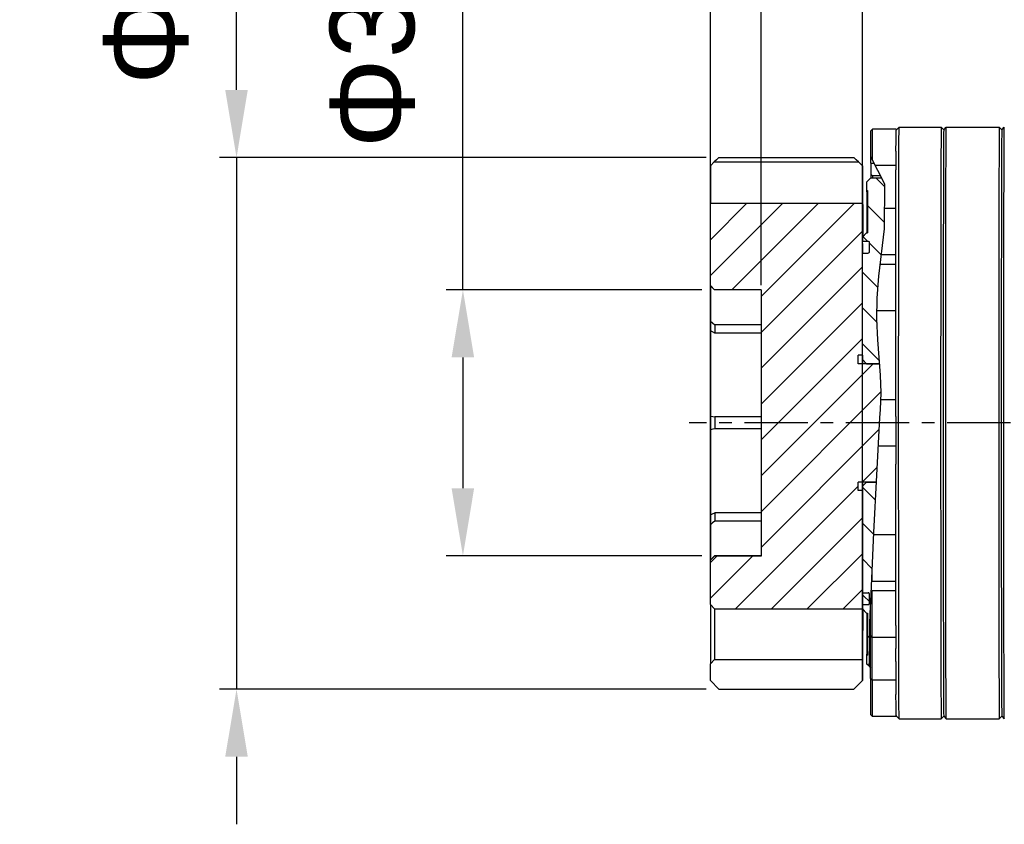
# Model space of a CAD drawing. Header units: millimetres. Extents: x 4086 to 10416, y 123 to 1549.
# Tile 190 of 256: x 7554 to 7671, y 1119 to 1215. Entities that reach past the tile are written whole.
import ezdxf

# ---------------------------------------------------------------- set-up
doc = ezdxf.new("R2010")
doc.units = ezdxf.units.MM
doc.linetypes.add('CENTER', pattern=[0.6, 0.375, -0.075, 0.075, -0.075])
for name, color, linetype in [('中心线', 7, 'Continuous'), ('外形图', 7, 'Continuous'), ('尺寸标注', 7, 'Continuous')]:
    doc.layers.add(name, color=color, linetype=linetype)
doc.styles.add('思源黑', font='SourceHanSansCN-Normal.ttf')
doc.dimstyles.new('尺寸标注_1_4比例中六', dxfattribs={"dimtxt": 10, "dimasz": 8, "dimexe": 2, "dimexo": 1.5, "dimgap": 1, "dimtad": 1, "dimdec": 1, "dimlfac": 4, "dimdsep": 46, "dimtxsty": '思源黑', "dimcen": 0.09, "dimadec": 0, "dimazin": 0, "dimtp": 0.01, "dimtm": 0.01, "dimtfac": 1, "dimtdec": 1, "dimtofl": 0, "dimtmove": 0, "dimatfit": 3, "dimfxl": 1, "dimtolj": 1, "dimarcsym": 0})

# ---------------------------------------------------------------- blocks, each defined once
blk = doc.blocks.new('*D616')
at = {"layer": 'Defpoints', "color": 0}
for p in [(7636.75, 1198.37), (7579.65, 1135.47), (7636.75, 1135.47)]:
    blk.add_point(p, dxfattribs=at)
at = {"layer": '尺寸标注', "color": 0, "lineweight": -2}
for p, q in [((7579.65, 1206.37), (7579.65, 1278.16)), ((7579.65, 1206.37), (7579.65, 1214.37)), ((7635.25, 1198.37), (7577.65, 1198.37)), ((7579.65, 1198.37), (7579.65, 1135.47)), ((7635.25, 1135.47), (7577.65, 1135.47)), ((7579.65, 1127.47), (7579.65, 1119.47))]:
    blk.add_line(p, q, dxfattribs=at)
at = {"layer": '尺寸标注', "color": 0}
for points in [[(7578.31, 1206.37), (7580.98, 1206.37), (7579.65, 1198.37)], [(7580.98, 1127.47), (7578.31, 1127.47), (7579.65, 1135.47)]]:
    blk.add_solid(points, dxfattribs=at)
at = {"layer": '尺寸标注', "color": 0, "insert": (7568.89, 1242.27), "char_height": 10, "attachment_point": 5, "rotation": 90, "style": '思源黑'}
blk.add_mtext('\\A1;{\\C256;Φ}63h7{\\A1;\\C0;({\\H0.7x;\\S 0^ -0.03;})}', dxfattribs=at)
blk = doc.blocks.new('*D617')
at = {"layer": 'Defpoints', "color": 0}
for p in [(7636.25, 1182.72), (7606.45, 1151.24), (7636.25, 1151.24)]:
    blk.add_point(p, dxfattribs=at)
at = {"layer": '尺寸标注', "color": 0, "lineweight": -2}
for p, q in [((7606.45, 1182.72), (7606.45, 1291.21)), ((7634.75, 1182.72), (7604.45, 1182.72)), ((7606.45, 1174.72), (7606.45, 1159.24)), ((7634.75, 1151.24), (7604.45, 1151.24))]:
    blk.add_line(p, q, dxfattribs=at)
at = {"layer": '尺寸标注', "color": 0}
for points in [[(7607.78, 1174.72), (7605.11, 1174.72), (7606.45, 1182.72)], [(7605.11, 1159.24), (7607.78, 1159.24), (7606.45, 1151.24)]]:
    blk.add_solid(points, dxfattribs=at)
at = {"layer": '尺寸标注', "color": 0, "insert": (7595.69, 1245.25), "char_height": 10, "attachment_point": 5, "rotation": 90, "style": '思源黑'}
blk.add_mtext('\\A1;{\\C256;Φ}31.5H7{\\A1;\\C0;({\\H0.7x;\\S+0.025^  0;})}', dxfattribs=at)
blk = doc.blocks.new('*D618')
at = {"layer": 'Defpoints', "color": 0}
for p in [(7641.75, 1229.69), (7635.77, 1181.76), (7641.75, 1181.76)]:
    blk.add_point(p, dxfattribs=at)
at = {"layer": '尺寸标注', "color": 0, "lineweight": -2}
for p, q in [((7635.77, 1183.26), (7635.77, 1231.69)), ((7641.75, 1183.26), (7641.75, 1231.69)), ((7627.77, 1229.69), (7611.65, 1229.69)), ((7649.75, 1229.69), (7657.75, 1229.69))]:
    blk.add_line(p, q, dxfattribs=at)
at = {"layer": '尺寸标注', "color": 0}
for points in [[(7627.77, 1228.35), (7627.77, 1231.02), (7635.77, 1229.69)], [(7649.75, 1231.02), (7649.75, 1228.35), (7641.75, 1229.69)]]:
    blk.add_solid(points, dxfattribs=at)
at = {"layer": '尺寸标注', "color": 0, "insert": (7615.71, 1235.86), "char_height": 10, "attachment_point": 5, "style": '思源黑'}
blk.add_mtext('\\A1;6', dxfattribs=at)
blk = doc.blocks.new('*D619')
at = {"layer": 'Defpoints', "color": 0}
for p in [(7653.75, 1272.49), (7635.75, 1145.47), (7653.75, 1144.97)]:
    blk.add_point(p, dxfattribs=at)
at = {"layer": '尺寸标注', "color": 0, "lineweight": -2}
for p, q in [((7635.75, 1146.97), (7635.75, 1274.49)), ((7653.75, 1146.47), (7653.75, 1274.49)), ((7627.75, 1272.49), (7619.75, 1272.49)), ((7661.75, 1272.49), (7669.75, 1272.49))]:
    blk.add_line(p, q, dxfattribs=at)
at = {"layer": '尺寸标注', "color": 0}
for points in [[(7627.75, 1271.16), (7627.75, 1273.83), (7635.75, 1272.49)], [(7661.75, 1273.83), (7661.75, 1271.16), (7653.75, 1272.49)]]:
    blk.add_solid(points, dxfattribs=at)
at = {"layer": '尺寸标注', "color": 0, "insert": (7644.75, 1278.66), "char_height": 10, "attachment_point": 5, "style": '思源黑'}
blk.add_mtext('\\A1;18', dxfattribs=at)

msp = doc.modelspace()

# ---------------------------------------------------------------- hatches: boundary and pattern name
at = {"layer": '外形图'}
h = msp.add_hatch(dxfattribs=at)
h.set_pattern_fill('无图案', color=0, scale=3, angle=315, style=0, pattern_type=0)
h.set_pattern_definition([(315, (7891.0257, 769.3518), (2.12132, 2.12132), [])])
h.paths.add_polyline_path([(7653.747, 1174.974), (7653.747, 1183.055), (7653.747, 1186.974), (7653.76, 1187.024), (7653.797, 1187.061), (7653.847, 1187.074), (7654.447, 1187.074), (7654.497, 1187.087), (7654.533, 1187.124), (7654.547, 1187.174), (7654.547, 1188.374), (7654.533, 1188.424), (7654.497, 1188.461), (7654.447, 1188.474), (7653.847, 1188.474), (7653.797, 1188.487), (7653.76, 1188.524), (7653.747, 1188.574), (7653.747, 1188.974), (7653.784, 1189.011), (7654.247, 1189.474), (7654.274, 1189.474), (7654.347, 1189.474), (7654.347, 1194.474), (7654.247, 1194.474), (7654.247, 1195.474), (7654.747, 1195.974), (7654.771, 1195.974), (7654.97, 1195.974), (7656.018, 1195.974), (7656.401, 1195.233), (7656.387, 1192.351), (7656.375, 1189.931), (7655.999, 1186.851), (7655.861, 1185.724), (7655.693, 1184.354), (7655.497, 1181.734), (7655.476, 1180.224), (7655.462, 1179.248), (7655.565, 1176.797), (7655.728, 1174.724), (7655.784, 1173.974), (7654.247, 1173.974), (7653.747, 1174.474)], flags=0)
edge = h.paths.add_edge_path(flags=0)
edge.add_line((7653.747, 1146.974), (7653.747, 1153.689))
edge.add_line((7653.747, 1153.689), (7653.747, 1158.974))
edge.add_line((7653.747, 1158.974), (7653.747, 1159.474))
edge.add_line((7653.747, 1159.474), (7654.247, 1159.974))
edge.add_line((7654.247, 1159.974), (7655.402, 1159.974))
edge.add_line((7655.402, 1159.974), (7655.112, 1154.005))
edge.add_line((7655.112, 1154.005), (7655.099, 1153.724))
edge.add_line((7655.099, 1153.724), (7654.895, 1149.322))
edge.add_line((7654.895, 1149.322), (7654.846, 1148.276))
edge.add_line((7654.846, 1148.276), (7654.785, 1146.975))
edge.add_line((7654.785, 1146.975), (7654.733, 1145.838))
edge.add_line((7654.733, 1145.838), (7654.703, 1145.105))
edge.add_line((7654.703, 1145.105), (7654.703, 1144.457))
edge.add_line((7654.703, 1144.457), (7654.703, 1143.279))
edge.add_line((7654.703, 1143.279), (7654.704, 1142.674))
edge.add_line((7654.704, 1142.674), (7654.705, 1142.202))
edge.add_line((7654.705, 1142.202), (7654.706, 1141.901))
edge.add_line((7654.706, 1141.901), (7654.707, 1141.797))
edge.add_line((7654.707, 1141.797), (7654.719, 1141.785))
edge.add_line((7654.719, 1141.785), (7654.718, 1141.706))
edge.add_line((7654.718, 1141.706), (7654.716, 1141.4))
edge.add_line((7654.716, 1141.4), (7654.715, 1140.92))
edge.add_line((7654.715, 1140.92), (7654.715, 1140.309))
edge.add_line((7654.715, 1140.309), (7654.714, 1139.613))
edge.add_line((7654.714, 1139.613), (7654.714, 1138.889))
edge.add_line((7654.714, 1138.889), (7654.715, 1138.194))
edge.add_line((7654.715, 1138.194), (7654.715, 1138.006))
edge.add_line((7654.715, 1138.006), (7654.553, 1138.168))
edge.add_line((7654.553, 1138.168), (7654.247, 1138.474))
edge.add_line((7654.247, 1138.474), (7654.247, 1139.474))
edge.add_line((7654.247, 1139.474), (7654.347, 1139.474))
edge.add_line((7654.347, 1139.474), (7654.347, 1144.474))
edge.add_line((7654.347, 1144.474), (7654.274, 1144.474))
edge.add_line((7654.274, 1144.474), (7654.247, 1144.474))
edge.add_line((7654.247, 1144.474), (7653.783, 1144.937))
edge.add_line((7653.783, 1144.937), (7653.747, 1144.974))
edge.add_line((7653.747, 1144.974), (7653.747, 1145.374))
edge.add_line((7653.747, 1145.374), (7653.747, 1146.974))
h = msp.add_hatch(dxfattribs=at)
h.set_pattern_fill('无图案', color=0, scale=3, angle=45, style=0, pattern_type=0)
h.set_pattern_definition([(45, (7891.0257, 769.3518), (-2.12132, 2.12132), [])])
h.paths.add_polyline_path([(7641.747, 1178.599), (7641.747, 1181.207), (7641.747, 1182.708), (7641.747, 1182.724), (7636.247, 1182.724), (7635.747, 1183.224), (7635.747, 1192.974), (7653.747, 1192.974), (7653.747, 1188.974), (7653.747, 1188.574), (7653.747, 1186.974), (7653.747, 1174.974), (7653.247, 1174.974), (7653.247, 1173.974), (7653.751, 1173.974), (7654.247, 1173.974), (7655.784, 1173.974), (7655.885, 1172.625), (7655.95, 1170.52), (7655.932, 1169.724), (7655.928, 1169.537), (7655.881, 1168.555), (7655.822, 1167.574), (7655.634, 1164.224), (7655.442, 1160.792), (7655.402, 1159.974), (7654.247, 1159.974), (7653.751, 1159.974), (7653.247, 1159.974), (7653.247, 1158.974), (7653.747, 1158.974), (7653.747, 1146.974), (7653.747, 1145.374), (7653.747, 1144.974), (7636.247, 1144.974), (7635.747, 1145.474), (7635.747, 1150.724), (7636.247, 1151.224), (7641.747, 1151.224), (7641.747, 1151.24), (7641.747, 1155.349), (7641.747, 1156.347), (7641.747, 1166.268), (7641.747, 1167.68), (7641.747, 1177.6)], flags=0)

# ---------------------------------------------------------------- linework, layer by layer
at = {"layer": '中心线', "color": 0, "linetype": 'CENTER', "ltscale": 20}
msp.add_line((7779.285, 1166.974), (7633.248, 1166.974), dxfattribs=at)
at = {"layer": '外形图', "color": 7, "linetype": 'Continuous'}
for p, q in [((7657.747, 1201.624), (7658.097, 1201.974)), ((7658.097, 1201.974), (7663.072, 1201.974)), ((7663.372, 1201.674), (7663.072, 1201.974)), ((7663.372, 1201.674), (7663.672, 1201.974)), ((7663.672, 1201.974), (7669.947, 1201.974)), ((7670.247, 1201.674), (7669.947, 1201.974)), ((7670.247, 1201.674), (7670.547, 1201.974)), ((7654.947, 1201.724), (7654.747, 1201.524)), ((7657.747, 1201.724), (7654.947, 1201.724)), ((7636.751, 1198.371), (7652.751, 1198.371)), ((7656.401, 1195.233), (7654.742, 1198.445)), ((7654.748, 1197.724), (7654.749, 1198.433)), ((7636.214, 1197.873), (7635.75, 1197.408)), ((7635.75, 1197.408), (7635.75, 1194.974)), ((7636.214, 1197.873), (7653.287, 1197.873)), ((7653.75, 1197.408), (7653.287, 1197.873)), ((7653.75, 1197.408), (7653.75, 1194.974)), ((7654.747, 1197.724), (7654.747, 1196.424)), ((7654.747, 1197.724), (7655.115, 1197.724)), ((7657.719, 1197.437), (7655.263, 1197.437)), ((7654.947, 1196.224), (7654.747, 1196.424)), ((7654.771, 1195.974), (7654.771, 1196.399)), ((7655.889, 1196.224), (7654.947, 1196.224)), ((7654.97, 1195.974), (7654.971, 1196.224)), ((7653.765, 1195.674), (7653.772, 1193.956)), ((7654.747, 1195.974), (7654.247, 1195.474)), ((7654.247, 1195.474), (7654.247, 1194.474)), ((7654.747, 1195.974), (7656.018, 1195.974)), ((7656.375, 1189.931), (7656.401, 1195.233)), ((7654.247, 1194.474), (7654.347, 1194.474)), ((7654.347, 1194.474), (7654.347, 1189.474)), ((7635.747, 1183.224), (7635.747, 1192.974)), ((7635.747, 1192.974), (7653.747, 1192.974)), ((7653.747, 1174.974), (7653.747, 1192.974)), ((7657.707, 1192.351), (7656.387, 1192.351)), ((7657.7, 1189.051), (7657.706, 1192.351)), ((7654.247, 1189.474), (7653.747, 1188.974)), ((7654.247, 1189.474), (7654.347, 1189.474)), ((7655.693, 1184.354), (7656.375, 1189.931)), ((7657.696, 1185.724), (7657.7, 1189.051)), ((7653.747, 1188.974), (7653.747, 1188.574)), ((7653.754, 1188.201), (7653.756, 1187.93)), ((7653.756, 1187.93), (7653.759, 1187.476)), ((7653.847, 1188.474), (7654.447, 1188.474)), ((7654.547, 1188.374), (7654.547, 1187.174)), ((7653.759, 1187.476), (7653.761, 1187.025)), ((7653.847, 1187.074), (7654.447, 1187.074)), ((7657.707, 1186.851), (7655.999, 1186.851)), ((7657.698, 1185.724), (7655.861, 1185.724)), ((7657.691, 1179.88), (7657.696, 1185.724)), ((7655.497, 1181.734), (7655.693, 1184.354)), ((7636.247, 1182.724), (7635.747, 1183.224)), ((7636.24, 1182.717), (7635.748, 1183.203)), ((7635.767, 1183.185), (7635.767, 1181.756)), ((7641.747, 1182.724), (7636.247, 1182.724)), ((7641.748, 1182.708), (7636.248, 1182.708)), ((7641.747, 1182.724), (7641.747, 1151.224)), ((7655.462, 1179.248), (7655.497, 1181.734)), ((7657.698, 1180.224), (7655.476, 1180.224)), ((7635.766, 1179.027), (7635.768, 1177.872)), ((7636.265, 1178.599), (7636.267, 1177.6)), ((7641.747, 1178.599), (7636.265, 1178.599)), ((7655.565, 1176.797), (7655.462, 1179.248)), ((7641.747, 1177.6), (7636.267, 1177.6)), ((7655.728, 1174.724), (7655.565, 1176.797)), ((7653.247, 1173.974), (7653.247, 1174.974)), ((7653.747, 1174.974), (7653.247, 1174.974)), ((7655.784, 1173.974), (7653.247, 1173.974)), ((7653.747, 1174.974), (7653.747, 1174.474)), ((7653.747, 1174.474), (7654.247, 1173.974)), ((7654.247, 1173.974), (7655.784, 1173.974)), ((7655.885, 1172.625), (7655.728, 1174.724)), ((7655.95, 1170.52), (7655.885, 1172.625)), ((7655.928, 1169.537), (7655.95, 1170.52)), ((7655.881, 1168.555), (7655.928, 1169.537)), ((7657.691, 1169.724), (7655.932, 1169.724)), ((7655.822, 1167.574), (7655.881, 1168.555)), ((7635.775, 1167.791), (7635.775, 1166.157)), ((7636.274, 1167.68), (7636.274, 1166.268)), ((7641.747, 1167.68), (7636.274, 1167.68)), ((7655.442, 1160.792), (7655.822, 1167.574)), ((7657.686, 1167.739), (7657.687, 1162.073)), ((7641.747, 1166.268), (7636.274, 1166.268)), ((7657.691, 1164.224), (7655.634, 1164.224)), ((7653.247, 1158.974), (7653.247, 1159.974)), ((7655.402, 1159.974), (7653.247, 1159.974)), ((7653.747, 1159.474), (7654.247, 1159.974)), ((7654.247, 1159.974), (7655.402, 1159.974)), ((7655.112, 1154.005), (7655.442, 1160.792)), ((7663.313, 1159.974), (7663.315, 1154.297)), ((7653.747, 1158.974), (7653.247, 1158.974)), ((7653.747, 1159.474), (7653.747, 1144.974)), ((7653.747, 1144.974), (7653.747, 1158.974)), ((7635.768, 1156.076), (7635.766, 1154.92)), ((7635.778, 1156.237), (7635.777, 1156.076)), ((7636.267, 1156.347), (7636.265, 1155.349)), ((7641.747, 1155.349), (7636.265, 1155.349)), ((7641.747, 1156.347), (7636.267, 1156.347)), ((7654.733, 1145.838), (7655.112, 1154.005)), ((7657.698, 1153.724), (7655.099, 1153.724)), ((7635.767, 1151.887), (7635.767, 1150.763)), ((7636.247, 1151.224), (7635.747, 1150.724)), ((7635.747, 1145.474), (7635.747, 1150.724)), ((7635.748, 1150.744), (7636.24, 1151.231)), ((7641.747, 1151.224), (7636.247, 1151.224)), ((7641.748, 1151.24), (7636.248, 1151.24)), ((7669.893, 1149.974), (7669.899, 1145.152)), ((7654.898, 1148.224), (7654.846, 1148.276)), ((7654.896, 1148.592), (7654.895, 1149.322)), ((7657.698, 1148.224), (7654.898, 1148.224)), ((7657.7, 1144.897), (7657.696, 1148.224)), ((7654.907, 1147.097), (7654.785, 1146.975)), ((7657.707, 1147.097), (7654.907, 1147.097)), ((7653.755, 1145.922), (7653.754, 1145.758)), ((7653.758, 1146.301), (7653.755, 1145.922)), ((7653.761, 1146.923), (7653.758, 1146.301)), ((7653.847, 1146.874), (7654.447, 1146.874)), ((7654.547, 1146.774), (7654.547, 1145.574)), ((7635.747, 1145.474), (7636.247, 1144.974)), ((7636.247, 1144.974), (7653.747, 1144.974)), ((7653.747, 1145.374), (7653.747, 1144.974)), ((7654.247, 1144.474), (7653.747, 1144.974)), ((7653.847, 1145.474), (7654.447, 1145.474)), ((7654.677, 1144.457), (7654.733, 1145.838)), ((7654.703, 1144.457), (7654.703, 1145.105)), ((7657.703, 1143.019), (7657.7, 1144.897)), ((7654.247, 1144.474), (7654.347, 1144.474)), ((7654.347, 1144.474), (7654.347, 1139.474)), ((7654.639, 1143.074), (7654.677, 1144.457)), ((7654.703, 1143.279), (7654.703, 1144.457)), ((7654.621, 1140.989), (7654.639, 1143.074)), ((7657.703, 1143.019), (7657.708, 1140.267)), ((7654.907, 1141.597), (7654.707, 1141.797)), ((7654.718, 1141.706), (7654.719, 1141.785)), ((7657.707, 1141.597), (7654.907, 1141.597)), ((7653.775, 1141.121), (7653.768, 1138.974)), ((7654.592, 1138.905), (7654.621, 1140.989)), ((7657.712, 1138.737), (7657.708, 1140.267)), ((7635.747, 1138.474), (7636.247, 1138.974)), ((7636.247, 1138.974), (7653.747, 1138.974)), ((7653.747, 1136.474), (7653.747, 1138.974)), ((7654.254, 1139.811), (7654.247, 1139.474)), ((7654.247, 1139.474), (7654.247, 1138.474)), ((7654.247, 1139.474), (7654.347, 1139.474)), ((7654.553, 1138.168), (7654.592, 1138.905)), ((7635.747, 1136.474), (7635.747, 1138.474)), ((7654.553, 1138.168), (7654.247, 1138.474)), ((7654.553, 1138.168), (7654.715, 1138.006)), ((7654.716, 1137.589), (7654.715, 1138.194)), ((7654.919, 1136.511), (7654.719, 1136.711)), ((7654.743, 1136.022), (7654.744, 1136.686)), ((7635.747, 1136.474), (7636.747, 1135.474)), ((7636.747, 1135.474), (7652.747, 1135.474)), ((7653.747, 1136.474), (7652.747, 1135.474)), ((7657.719, 1136.511), (7654.919, 1136.511)), ((7654.942, 1135.686), (7654.943, 1136.511)), ((7654.947, 1132.224), (7654.747, 1132.424)), ((7657.747, 1132.224), (7654.947, 1132.224)), ((7657.747, 1132.324), (7658.097, 1131.974)), ((7658.097, 1131.974), (7663.072, 1131.974)), ((7663.372, 1132.274), (7663.072, 1131.974)), ((7663.372, 1132.274), (7663.672, 1131.974)), ((7663.672, 1131.974), (7669.947, 1131.974)), ((7670.247, 1132.274), (7669.947, 1131.974)), ((7670.247, 1132.274), (7670.547, 1131.974))]:
    msp.add_line(p, q, dxfattribs=at)
for points in [[(7658.097, 1131.974), (7658.088, 1132.365), (7658.079, 1133.529), (7658.07, 1135.44), (7658.062, 1138.056), (7658.055, 1141.317), (7658.049, 1145.152), (7658.044, 1149.474), (7658.04, 1154.187), (7658.037, 1159.186), (7658.036, 1164.358), (7658.036, 1169.59), (7658.037, 1174.762), (7658.04, 1179.761), (7658.044, 1184.474), (7658.049, 1188.796), (7658.055, 1192.631), (7658.062, 1195.892), (7658.07, 1198.508), (7658.079, 1200.419), (7658.088, 1201.583), (7658.097, 1201.974)], [(7663.072, 1201.974), (7663.063, 1201.583), (7663.054, 1200.419), (7663.045, 1198.508), (7663.037, 1195.892), (7663.03, 1192.631), (7663.024, 1188.796), (7663.019, 1184.474), (7663.015, 1179.761), (7663.012, 1174.762), (7663.011, 1169.59), (7663.011, 1164.358), (7663.012, 1159.186), (7663.015, 1154.187), (7663.019, 1149.474), (7663.024, 1145.152), (7663.03, 1141.317), (7663.037, 1138.056), (7663.045, 1135.44), (7663.054, 1133.529), (7663.063, 1132.365), (7663.072, 1131.974)], [(7663.672, 1131.974), (7663.663, 1132.365), (7663.654, 1133.529), (7663.645, 1135.44), (7663.637, 1138.056), (7663.63, 1141.317), (7663.624, 1145.152), (7663.619, 1149.474), (7663.615, 1154.187), (7663.612, 1159.186), (7663.611, 1164.358), (7663.611, 1169.59), (7663.612, 1174.762), (7663.615, 1179.761), (7663.619, 1184.474), (7663.624, 1188.796), (7663.63, 1192.631), (7663.637, 1195.892), (7663.645, 1198.508), (7663.654, 1200.419), (7663.663, 1201.583), (7663.672, 1201.974)], [(7669.947, 1201.974), (7669.938, 1201.583), (7669.929, 1200.419), (7669.92, 1198.508), (7669.912, 1195.892), (7669.905, 1192.631), (7669.899, 1188.796), (7669.894, 1184.474)], [(7670.547, 1131.974), (7670.538, 1132.365), (7670.529, 1133.529), (7670.52, 1135.44), (7670.512, 1138.056), (7670.505, 1141.317), (7670.499, 1145.152), (7670.494, 1149.474), (7670.49, 1154.187), (7670.487, 1159.186), (7670.486, 1164.358), (7670.486, 1169.59), (7670.487, 1174.762), (7670.49, 1179.761), (7670.494, 1184.474), (7670.499, 1188.796), (7670.505, 1192.631), (7670.512, 1195.892), (7670.52, 1198.508), (7670.529, 1200.419), (7670.538, 1201.583), (7670.547, 1201.974)], [(7654.742, 1198.445), (7654.742, 1199.326), (7654.743, 1200.022), (7654.743, 1200.633), (7654.744, 1201.112), (7654.746, 1201.419), (7654.747, 1201.524)], [(7654.942, 1198.058), (7654.942, 1198.974), (7654.942, 1199.686), (7654.943, 1200.349), (7654.943, 1200.918), (7654.944, 1201.356), (7654.946, 1201.63), (7654.947, 1201.724)], [(7657.724, 1199.131), (7657.731, 1200.443), (7657.738, 1201.276), (7657.745, 1201.616)], [(7657.747, 1201.724), (7657.746, 1201.712), (7657.746, 1201.676), (7657.745, 1201.616)], [(7663.372, 1201.674), (7663.363, 1201.286), (7663.354, 1200.132), (7663.346, 1198.238), (7663.338, 1195.644), (7663.331, 1192.411), (7663.324, 1188.609), (7663.319, 1184.324), (7663.315, 1179.651), (7663.313, 1174.695)], [(7670.247, 1201.674), (7670.238, 1201.286), (7670.229, 1200.132), (7670.22, 1198.238), (7670.213, 1195.644), (7670.206, 1192.411), (7670.199, 1188.609), (7670.194, 1184.324), (7670.19, 1179.651), (7670.188, 1174.695), (7670.186, 1169.567), (7670.186, 1164.381), (7670.188, 1159.252), (7670.19, 1154.297), (7670.194, 1149.624), (7670.199, 1145.339), (7670.206, 1141.537), (7670.213, 1138.303), (7670.22, 1135.71), (7670.229, 1133.816), (7670.238, 1132.662), (7670.247, 1132.274)], [(7636.751, 1198.371), (7636.481, 1198.121), (7636.214, 1197.873)], [(7653.287, 1197.873), (7653.021, 1198.121), (7652.751, 1198.371)], [(7657.724, 1199.131), (7657.717, 1197.187), (7657.716, 1196.929)], [(7653.75, 1197.408), (7653.758, 1196.833), (7653.765, 1195.674)], [(7657.706, 1192.351), (7657.708, 1193.681), (7657.712, 1195.211), (7657.716, 1196.929)], [(7635.75, 1194.974), (7635.75, 1193.974), (7635.749, 1193.56), (7635.749, 1193.242), (7635.748, 1193.042), (7635.747, 1192.974)], [(7653.75, 1194.974), (7653.75, 1193.974), (7653.749, 1193.56), (7653.749, 1193.242), (7653.748, 1193.042), (7653.747, 1192.974)], [(7653.772, 1193.956), (7653.778, 1191.71), (7653.784, 1189.011)], [(7654.247, 1194.474), (7654.254, 1194.132), (7654.262, 1193.119), (7654.269, 1191.466), (7654.274, 1189.474)], [(7653.847, 1188.474), (7653.797, 1188.487), (7653.76, 1188.524), (7653.747, 1188.574)], [(7654.447, 1188.474), (7654.497, 1188.461), (7654.533, 1188.424), (7654.547, 1188.374)], [(7653.747, 1186.974), (7653.76, 1187.024), (7653.797, 1187.061), (7653.847, 1187.074)], [(7654.547, 1187.174), (7654.533, 1187.124), (7654.497, 1187.087), (7654.447, 1187.074)], [(7669.894, 1184.474), (7669.89, 1179.761), (7669.887, 1174.762), (7669.886, 1169.59), (7669.886, 1164.358), (7669.887, 1159.186), (7669.89, 1154.187), (7669.893, 1149.974)], [(7635.767, 1181.756), (7635.767, 1179.888), (7635.766, 1179.027)], [(7657.686, 1167.739), (7657.687, 1171.875), (7657.688, 1175.942), (7657.691, 1179.88)], [(7635.766, 1179.027), (7636.015, 1178.81), (7636.265, 1178.599)], [(7636.267, 1177.6), (7636.017, 1177.741), (7635.768, 1177.872)], [(7635.777, 1177.872), (7635.778, 1177.539), (7635.78, 1176.84), (7635.781, 1176.004), (7635.782, 1175.061), (7635.782, 1174.046), (7635.782, 1172.997), (7635.782, 1171.95), (7635.781, 1170.946), (7635.781, 1170.021), (7635.779, 1169.208)], [(7653.747, 1174.474), (7653.75, 1174.308), (7653.751, 1173.974)], [(7663.313, 1174.695), (7663.311, 1169.567), (7663.311, 1164.381), (7663.313, 1159.974)], [(7635.779, 1169.208), (7635.778, 1168.595), (7635.777, 1168.118), (7635.775, 1167.791)], [(7635.775, 1167.791), (7636.024, 1167.73), (7636.274, 1167.68)], [(7636.274, 1166.268), (7636.024, 1166.218), (7635.775, 1166.157)], [(7635.775, 1166.157), (7635.777, 1165.786), (7635.778, 1165.232), (7635.78, 1164.519), (7635.781, 1163.671), (7635.782, 1162.719), (7635.782, 1161.7), (7635.782, 1160.649), (7635.782, 1159.605), (7635.781, 1158.608), (7635.78, 1157.692), (7635.779, 1156.892), (7635.778, 1156.237)], [(7657.696, 1148.224), (7657.691, 1154.068), (7657.688, 1158.006), (7657.687, 1162.073)], [(7653.751, 1159.974), (7653.75, 1159.638), (7653.747, 1159.474)], [(7636.265, 1155.349), (7636.015, 1155.138), (7635.766, 1154.92)], [(7635.768, 1156.076), (7636.016, 1156.207), (7636.267, 1156.347)], [(7635.766, 1154.92), (7635.767, 1153.963), (7635.767, 1152.939), (7635.767, 1151.887)], [(7663.315, 1154.297), (7663.319, 1149.624), (7663.324, 1145.339), (7663.331, 1141.537), (7663.338, 1138.303), (7663.346, 1135.71), (7663.354, 1133.816), (7663.363, 1132.662), (7663.372, 1132.274)], [(7654.898, 1148.224), (7654.897, 1148.318), (7654.896, 1148.592)], [(7654.907, 1141.597), (7654.906, 1141.69), (7654.905, 1141.965), (7654.904, 1142.402), (7654.903, 1142.972), (7654.903, 1143.635), (7654.902, 1144.347), (7654.903, 1145.058), (7654.903, 1145.722), (7654.904, 1146.291), (7654.905, 1146.728), (7654.906, 1147.003), (7654.907, 1147.097)], [(7653.747, 1146.974), (7653.76, 1146.924), (7653.797, 1146.887), (7653.847, 1146.874)], [(7654.547, 1146.774), (7654.533, 1146.824), (7654.497, 1146.861), (7654.447, 1146.874)], [(7635.747, 1145.474), (7635.748, 1145.372), (7635.75, 1145.073), (7635.751, 1144.594), (7635.752, 1143.962), (7635.753, 1143.215), (7635.753, 1142.396), (7635.753, 1141.552), (7635.753, 1140.733), (7635.752, 1139.986), (7635.751, 1139.354), (7635.75, 1138.875), (7635.748, 1138.576), (7635.747, 1138.474)], [(7636.247, 1144.974), (7636.248, 1144.887), (7636.249, 1144.63), (7636.25, 1144.22), (7636.251, 1143.678), (7636.252, 1143.038), (7636.252, 1142.336), (7636.252, 1141.612), (7636.252, 1140.91), (7636.251, 1140.27), (7636.25, 1139.728), (7636.249, 1139.317), (7636.248, 1139.061), (7636.247, 1138.974)], [(7653.847, 1145.474), (7653.797, 1145.461), (7653.76, 1145.424), (7653.747, 1145.374)], [(7653.747, 1138.974), (7653.748, 1139.061), (7653.749, 1139.318), (7653.75, 1139.728), (7653.751, 1140.27), (7653.752, 1140.91), (7653.752, 1141.612), (7653.752, 1142.336), (7653.752, 1143.038), (7653.751, 1143.678), (7653.75, 1144.219), (7653.749, 1144.63), (7653.748, 1144.887), (7653.747, 1144.974)], [(7653.783, 1144.974), (7653.781, 1143.628), (7653.775, 1141.121)], [(7654.447, 1145.474), (7654.497, 1145.487), (7654.533, 1145.524), (7654.547, 1145.574)], [(7669.899, 1145.152), (7669.905, 1141.317), (7669.912, 1138.056), (7669.92, 1135.44), (7669.929, 1133.529), (7669.938, 1132.365), (7669.947, 1131.974)], [(7654.274, 1144.474), (7654.269, 1142.468), (7654.262, 1140.818), (7654.254, 1139.811)], [(7654.707, 1141.797), (7654.706, 1141.901), (7654.705, 1142.202), (7654.704, 1142.674), (7654.703, 1143.279)], [(7654.715, 1138.194), (7654.714, 1138.889), (7654.714, 1139.613), (7654.715, 1140.309), (7654.715, 1140.92), (7654.716, 1141.4), (7654.718, 1141.706)], [(7654.919, 1136.511), (7654.918, 1136.605), (7654.916, 1136.88), (7654.915, 1137.317), (7654.915, 1137.886), (7654.914, 1138.549), (7654.914, 1139.261), (7654.914, 1139.973), (7654.915, 1140.636), (7654.915, 1141.206), (7654.916, 1141.597)], [(7653.768, 1138.974), (7653.761, 1137.659), (7653.754, 1136.772), (7653.747, 1136.474)], [(7657.712, 1138.737), (7657.716, 1137.019), (7657.724, 1134.817)], [(7654.719, 1136.711), (7654.718, 1136.815), (7654.716, 1137.117), (7654.716, 1137.589)], [(7654.747, 1132.424), (7654.746, 1132.528), (7654.744, 1132.83), (7654.743, 1133.301), (7654.743, 1133.907), (7654.742, 1134.602), (7654.742, 1135.326), (7654.743, 1136.022)], [(7654.947, 1132.224), (7654.946, 1132.318), (7654.944, 1132.592), (7654.943, 1133.029), (7654.943, 1133.599), (7654.942, 1134.262), (7654.942, 1134.974), (7654.942, 1135.686)], [(7657.745, 1132.332), (7657.738, 1132.672), (7657.731, 1133.505), (7657.724, 1134.817)], [(7657.745, 1132.332), (7657.746, 1132.272), (7657.746, 1132.236), (7657.747, 1132.224)]]:
    msp.add_lwpolyline(points, dxfattribs=at)

# ---------------------------------------------------------------- dimensions: what is measured, and where the dimension line sits
at = {"layer": '尺寸标注', "color": 7}
for base, p1, p2, angle, text, picture, middle in [((7606.446, 1151.24), (7636.247, 1182.724), (7636.248, 1151.24), 270, '{\\C256;Φ}31.5H7{\\A1;\\C0;({\\H0.7x;\\S+0.025^  0;})}', '*D617', (7606.446, 1245.254)), ((7579.648, 1135.474), (7636.751, 1198.371), (7636.747, 1135.474), 90, '{\\C256;Φ}63h7{\\A1;\\C0;({\\H0.7x;\\S 0^ -0.03;})}', '*D616', (7579.648, 1242.268))]:
    dim = msp.add_linear_dim(base=base, p1=p1, p2=p2, angle=angle, text=text, dimstyle='尺寸标注_1_4比例中六', dxfattribs=at)
    dim.commit()
    dim.dimension.update_dxf_attribs({"geometry": picture, "text_midpoint": middle, "dimtype": 160})
for base, p1, p2, text, picture, middle in [((7653.747, 1272.494), (7635.747, 1145.474), (7653.747, 1144.974), '18', '*D619', (7644.747, 1272.494)), ((7641.747, 1229.686), (7635.767, 1181.756), (7641.747, 1181.756), '6', '*D618', (7615.707, 1229.686))]:
    dim = msp.add_linear_dim(base=base, p1=p1, p2=p2, text=text, dimstyle='尺寸标注_1_4比例中六', dxfattribs=at)
    dim.commit()
    dim.dimension.update_dxf_attribs({"geometry": picture, "text_midpoint": middle, "dimtype": 160})

doc.saveas('drawing.dxf')
